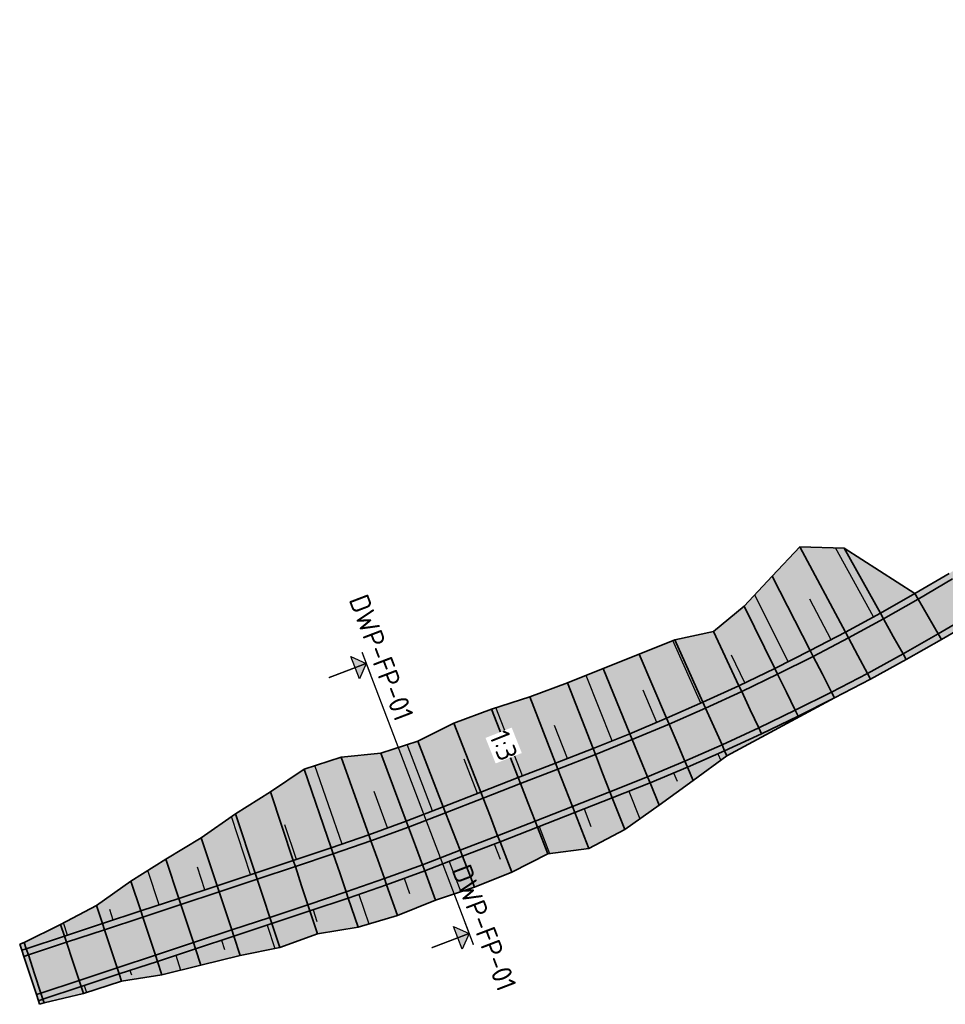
# Model space of a CAD drawing. Header units: metres. Extents: x 201888 to 228431, y 396158 to 403166.
# Tile 17 of 50: x 202154 to 202212, y 397620 to 397681. Entities that reach past the tile are written whole.
import ezdxf
from ezdxf.enums import TextEntityAlignment as Align

# ---------------------------------------------------------------- set-up
doc = ezdxf.new("R2010")
doc.units = ezdxf.units.M
doc.layers.get('0').update_dxf_attribs({"lineweight": 25})
doc.layers.add('C3D-CORRIDOR', color=7, linetype='Continuous')
doc.layers.add('C3D-SAMPLELINE', color=7, linetype='Continuous')
for name, color, linetype, lineweight in [('N-WA-GR-GRAS-V', 61, 'Continuous', 18), ('N-WA-GW-AFWERKEN_INZAAIEN-G', 60, 'Continuous', 35), ('N-WA-GW-DIJK_KRUIN_BINNEN-G', 90, 'Continuous', 35), ('N-WA-GW-DIJK_KRUIN_BUITEN-G', 90, 'Continuous', 35), ('N-WA-GW-DIJK_TEEN_BINNEN-G', 90, 'Continuous', 35), ('N-WA-GW-DIJK_TEEN_BUITEN-G', 90, 'Continuous', 35), ('N-WA-VH-VERHARDING_ASFALT-G', 252, 'Continuous', 35), ('N-WA-VH-VERHARDING_ASFALT-V', 252, 'Continuous', 18), ('N-WA-VH-VERHARDING_GRASBETONSTEEN-G', 102, 'Continuous', 35), ('N-WA-VH-VERHARDING_GRASBETONSTEEN-V', 75, 'Continuous', 18), ('N-WE-AM-KILOMETRERING-T25', 7, 'Continuous', 25), ('X-XX-AL-T25', 7, 'Continuous', 25)]:
    doc.layers.add(name, color=color, linetype=linetype, lineweight=lineweight)
doc.styles.add('NLCS-ISO', font='NLCS-ISO.ttf')
doc.styles.get("Standard").update_dxf_attribs({"font": 'NLCS-ISO.ttf'})

# ---------------------------------------------------------------- blocks, each defined once
blk = doc.blocks.new('pijldrsn')
at = {"linetype": 'Continuous'}
blk.add_hatch(color=256, dxfattribs=at).paths.add_polyline_path([(-3, -3), (0, 0), (3, -3)])
for p, q in [((-3, -3), (0, 0)), ((0, 0), (3, -3)), ((0, 0), (0, -3)), ((0, 0), (0, 0)), ((0, 0), (0, 0)), ((0, 0), (0, 0)), ((3, -3), (-3, -3))]:
    blk.add_line(p, q, dxfattribs=at)
at = {"linetype": 'Continuous', "const_width": 0.35}
for points in [[(-3, 0), (3, 0)], [(0, 0), (0, -10)]]:
    blk.add_lwpolyline(points, dxfattribs=at)
at = {"flags": 11}
for tag, p in [('TEXTAT', (0, -65)), ('TEXTHG', (0.02, -71.78))]:
    blk.add_attdef(tag, text='', height=5, dxfattribs=at).set_placement(p, align=Align.TOP_CENTER)

msp = doc.modelspace()

# ---------------------------------------------------------------- hatches: boundary and pattern name
at = {"layer": 'N-WA-GR-GRAS-V'}
msp.add_hatch(color=256, dxfattribs=at).paths.add_polyline_path([(202154.106, 397623.4), (202154.389, 397623.501), (202156.651, 397624.624), (202158.894, 397625.804), (202161.03, 397627.306), (202163.209, 397628.68), (202165.405, 397630.003), (202167.541, 397631.508), (202169.722, 397632.873), (202171.82, 397634.286), (202174.11, 397635.017), (202176.581, 397635.268), (202178.879, 397636.015), (202181.126, 397637.134), (202183.466, 397638.014), (202185.854, 397638.771), (202188.196, 397639.636), (202190.42, 397640.536), (202192.651, 397641.418), (202194.874, 397642.324), (202197.286, 397642.834), (202199.198, 397644.408), (202200.933, 397646.284), (202202.664, 397648.103), (202205.422, 397648.021), (202209.821, 397645.193), (202209.821, 397645.193), (202207.67, 397643.974), (202205.499, 397642.792), (202203.308, 397641.646), (202201.098, 397640.538), (202198.87, 397639.467), (202196.624, 397638.434), (202194.361, 397637.439), (202192.082, 397636.482), (202189.786, 397635.563), (202187.458, 397634.656), (202185.129, 397633.748), (202182.799, 397632.84), (202180.47, 397631.932), (202178.156, 397631.049), (202175.83, 397630.2), (202173.492, 397629.383), (202171.136, 397628.596), (202168.762, 397627.812), (202166.388, 397627.027), (202164.015, 397626.243), (202161.641, 397625.458), (202159.267, 397624.674), (202156.894, 397623.889), (202154.52, 397623.104), (202154.235, 397623.01), (202154.106, 397623.4)], flags=0)
msp.add_hatch(color=256, dxfattribs=at).paths.add_polyline_path([(202155.271, 397619.877), (202155.556, 397619.971), (202157.929, 397620.756), (202160.303, 397621.54), (202162.677, 397622.325), (202165.05, 397623.109), (202167.424, 397623.894), (202169.798, 397624.679), (202172.172, 397625.463), (202174.558, 397626.26), (202176.94, 397627.092), (202179.311, 397627.958), (202181.668, 397628.857), (202183.998, 397629.765), (202186.327, 397630.673), (202188.656, 397631.581), (202190.986, 397632.489), (202193.333, 397633.428), (202195.664, 397634.407), (202197.978, 397635.424), (202200.274, 397636.481), (202202.553, 397637.576), (202204.812, 397638.709), (202198.123, 397635.103), (202196.024, 397633.57), (202193.9, 397632.047), (202191.758, 397630.514), (202189.531, 397629.338), (202186.972, 397629.019), (202184.733, 397627.879), (202182.417, 397626.936), (202179.99, 397626.138), (202177.627, 397625.169), (202175.174, 397624.454), (202172.644, 397624.035), (202170.291, 397623.188), (202167.824, 397622.685), (202165.39, 397622.082), (202162.954, 397621.487), (202160.451, 397621.091), (202158.072, 397620.324), (202155.633, 397619.737), (202155.345, 397619.653)])
at = {"layer": 'N-WA-VH-VERHARDING_ASFALT-V'}
for points in [[(202210.021, 397644.846), (202212.157, 397646.104), (202214.271, 397647.398), (202216.363, 397648.728), (202218.44, 397650.094), (202220.523, 397651.476), (202222.606, 397652.859), (202224.689, 397654.241), (202226.773, 397655.623), (202228.856, 397657.005), (202230.939, 397658.388), (202233.022, 397659.77), (202235.105, 397661.152), (202237.188, 397662.534), (202239.271, 397663.916), (202241.354, 397665.299), (202243.438, 397666.681), (202245.521, 397668.063), (202247.604, 397669.445), (202249.687, 397670.827), (202251.77, 397672.21), (202253.853, 397673.592), (202255.936, 397674.974), (202258.02, 397676.356), (202260.103, 397677.739), (202262.186, 397679.121), (202264.269, 397680.503), (202266.352, 397681.885), (202268.435, 397683.267), (202270.518, 397684.65), (202272.602, 397686.032), (202274.685, 397687.414), (202276.768, 397688.796), (202278.851, 397690.179), (202280.934, 397691.561), (202283.017, 397692.943), (202285.1, 397694.325), (202287.184, 397695.707), (202289.267, 397697.09), (202291.35, 397698.472), (202293.433, 397699.854), (202295.516, 397701.236), (202297.599, 397702.618), (202299.682, 397704.001), (202301.766, 397705.383), (202303.838, 397706.767), (202305.901, 397708.165), (202307.956, 397709.575), (202310.001, 397710.999), (202312.038, 397712.435), (202314.065, 397713.884), (202316.083, 397715.346), (202318.092, 397716.821), (202320.091, 397718.309), (202322.081, 397719.809), (202324.062, 397721.322), (202326.033, 397722.847), (202327.994, 397724.385), (202329.945, 397725.935), (202331.886, 397727.497), (202333.818, 397729.072), (202335.74, 397730.659), (202337.672, 397732.257), (202339.62, 397733.841), (202341.581, 397735.409), (202343.554, 397736.96), (202345.541, 397738.495), (202347.54, 397740.013), (202349.549, 397741.513), (202349.927, 397741.795), (202350.673, 397740.792), (202350.295, 397740.511), (202348.292, 397739.014), (202346.301, 397737.503), (202344.323, 397735.974), (202342.357, 397734.429), (202340.405, 397732.868), (202338.465, 397731.291), (202336.539, 397729.697), (202334.611, 397728.106), (202332.673, 397726.526), (202330.726, 397724.959), (202328.768, 397723.403), (202326.801, 397721.861), (202324.824, 397720.331), (202322.837, 397718.813), (202320.841, 397717.308), (202318.835, 397715.816), (202316.82, 397714.337), (202314.795, 397712.87), (202312.761, 397711.416), (202310.718, 397709.975), (202308.666, 397708.547), (202306.605, 397707.132), (202304.535, 397705.73), (202302.457, 397704.341), (202300.374, 397702.959), (202298.29, 397701.577), (202296.207, 397700.195), (202294.124, 397698.812), (202292.041, 397697.43), (202289.958, 397696.048), (202287.875, 397694.666), (202285.792, 397693.284), (202283.708, 397691.901), (202281.625, 397690.519), (202279.542, 397689.137), (202277.459, 397687.755), (202275.376, 397686.372), (202273.293, 397684.99), (202271.21, 397683.608), (202269.126, 397682.226), (202267.043, 397680.844), (202264.96, 397679.461), (202262.877, 397678.079), (202260.794, 397676.697), (202258.711, 397675.315), (202256.628, 397673.933), (202254.544, 397672.55), (202252.461, 397671.168), (202250.378, 397669.786), (202248.295, 397668.404), (202246.212, 397667.021), (202244.129, 397665.639), (202242.046, 397664.257), (202239.962, 397662.875), (202237.879, 397661.493), (202235.796, 397660.11), (202233.713, 397658.728), (202231.63, 397657.346), (202229.547, 397655.964), (202227.464, 397654.582), (202225.38, 397653.199), (202223.297, 397651.817), (202221.214, 397650.435), (202219.131, 397649.053), (202217.043, 397647.678), (202214.933, 397646.338), (202212.8, 397645.033), (202210.646, 397643.764), (202210.021, 397644.846)], [(202210.646, 397643.764), (202212.8, 397645.033), (202214.933, 397646.338), (202217.043, 397647.678), (202219.131, 397649.053), (202221.214, 397650.435), (202223.297, 397651.817), (202225.38, 397653.199), (202227.464, 397654.582), (202229.547, 397655.964), (202231.63, 397657.346), (202233.713, 397658.728), (202235.796, 397660.11), (202237.879, 397661.493), (202239.962, 397662.875), (202242.046, 397664.257), (202244.129, 397665.639), (202246.212, 397667.021), (202248.295, 397668.404), (202250.378, 397669.786), (202252.461, 397671.168), (202254.544, 397672.55), (202256.628, 397673.933), (202258.711, 397675.315), (202260.794, 397676.697), (202262.877, 397678.079), (202264.96, 397679.461), (202267.043, 397680.844), (202269.126, 397682.226), (202271.21, 397683.608), (202273.293, 397684.99), (202275.376, 397686.372), (202277.459, 397687.755), (202279.542, 397689.137), (202281.625, 397690.519), (202283.708, 397691.901), (202285.792, 397693.284), (202287.875, 397694.666), (202289.958, 397696.048), (202292.041, 397697.43), (202294.124, 397698.812), (202296.207, 397700.195), (202298.29, 397701.577), (202300.374, 397702.959), (202302.457, 397704.341), (202304.535, 397705.73), (202306.605, 397707.132), (202308.666, 397708.547), (202310.718, 397709.975), (202312.761, 397711.416), (202314.795, 397712.87), (202316.82, 397714.337), (202318.835, 397715.816), (202320.841, 397717.308), (202322.837, 397718.813), (202324.824, 397720.331), (202326.801, 397721.861), (202328.768, 397723.403), (202330.726, 397724.959), (202332.673, 397726.526), (202334.611, 397728.106), (202336.539, 397729.697), (202338.465, 397731.291), (202340.405, 397732.868), (202342.357, 397734.429), (202344.323, 397735.974), (202346.301, 397737.503), (202348.292, 397739.014), (202350.295, 397740.511), (202350.673, 397740.792), (202351.419, 397739.789), (202351.041, 397739.508), (202349.044, 397738.016), (202347.061, 397736.51), (202345.091, 397734.988), (202343.134, 397733.45), (202341.189, 397731.895), (202339.258, 397730.324), (202337.338, 397728.736), (202335.404, 397727.139), (202333.46, 397725.555), (202331.506, 397723.982), (202329.542, 397722.422), (202327.569, 397720.875), (202325.586, 397719.34), (202323.593, 397717.818), (202321.59, 397716.308), (202319.578, 397714.811), (202317.556, 397713.327), (202315.525, 397711.855), (202313.485, 397710.397), (202311.436, 397708.951), (202309.377, 397707.519), (202307.31, 397706.099), (202305.233, 397704.693), (202303.148, 397703.3), (202301.065, 397701.918), (202298.982, 397700.535), (202296.898, 397699.153), (202294.815, 397697.771), (202292.732, 397696.389), (202290.649, 397695.006), (202288.566, 397693.624), (202286.483, 397692.242), (202284.4, 397690.86), (202282.316, 397689.478), (202280.233, 397688.095), (202278.15, 397686.713), (202276.067, 397685.331), (202273.984, 397683.949), (202271.901, 397682.566), (202269.818, 397681.184), (202267.734, 397679.802), (202265.651, 397678.42), (202263.568, 397677.038), (202261.485, 397675.655), (202259.402, 397674.273), (202257.319, 397672.891), (202255.236, 397671.509), (202253.152, 397670.127), (202251.069, 397668.744), (202248.986, 397667.362), (202246.903, 397665.98), (202244.82, 397664.598), (202242.737, 397663.215), (202240.654, 397661.833), (202238.57, 397660.451), (202236.487, 397659.069), (202234.404, 397657.687), (202232.321, 397656.304), (202230.238, 397654.922), (202228.155, 397653.54), (202226.072, 397652.158), (202223.988, 397650.776), (202221.905, 397649.393), (202219.822, 397648.011), (202217.722, 397646.629), (202215.594, 397645.277), (202213.444, 397643.961), (202211.272, 397642.682), (202210.646, 397643.764)], [(202154.361, 397622.631), (202154.645, 397622.725), (202157.019, 397623.509), (202159.393, 397624.294), (202161.767, 397625.078), (202164.14, 397625.863), (202166.514, 397626.647), (202168.888, 397627.432), (202171.261, 397628.217), (202173.621, 397629.005), (202175.965, 397629.823), (202178.296, 397630.675), (202180.615, 397631.559), (202182.945, 397632.467), (202185.274, 397633.375), (202187.603, 397634.283), (202189.932, 397635.191), (202192.233, 397636.112), (202194.519, 397637.071), (202196.788, 397638.069), (202199.04, 397639.105), (202201.274, 397640.179), (202203.49, 397641.29), (202205.687, 397642.439), (202207.864, 397643.624), (202210.021, 397644.846), (202210.646, 397643.764), (202208.471, 397642.532), (202206.275, 397641.336), (202204.06, 397640.178), (202201.825, 397639.057), (202199.572, 397637.974), (202197.301, 397636.929), (202195.013, 397635.923), (202192.707, 397634.955), (202190.386, 397634.026), (202188.057, 397633.118), (202185.728, 397632.21), (202183.398, 397631.303), (202181.069, 397630.395), (202178.733, 397629.503), (202176.385, 397628.646), (202174.025, 397627.822), (202171.654, 397627.03), (202169.28, 397626.245), (202166.906, 397625.461), (202164.533, 397624.676), (202162.159, 397623.892), (202159.785, 397623.107), (202157.411, 397622.322), (202155.038, 397621.538), (202154.753, 397621.444), (202154.361, 397622.631)], [(202154.753, 397621.444), (202155.038, 397621.538), (202157.411, 397622.322), (202159.785, 397623.107), (202162.159, 397623.892), (202164.533, 397624.676), (202166.906, 397625.461), (202169.28, 397626.245), (202171.654, 397627.03), (202174.025, 397627.822), (202176.385, 397628.646), (202178.733, 397629.503), (202181.069, 397630.395), (202183.398, 397631.303), (202185.728, 397632.21), (202188.057, 397633.118), (202190.386, 397634.026), (202192.707, 397634.955), (202195.013, 397635.923), (202197.301, 397636.929), (202199.572, 397637.974), (202201.825, 397639.057), (202204.06, 397640.178), (202206.275, 397641.336), (202208.471, 397642.532), (202210.646, 397643.764), (202211.272, 397642.682), (202209.078, 397641.439), (202206.864, 397640.233), (202204.63, 397639.065), (202202.376, 397637.935), (202200.104, 397636.843), (202197.814, 397635.789), (202195.506, 397634.774), (202193.182, 397633.798), (202190.841, 397632.862), (202188.511, 397631.954), (202186.182, 397631.046), (202183.852, 397630.138), (202181.523, 397629.23), (202179.171, 397628.332), (202176.806, 397627.469), (202174.428, 397626.639), (202172.046, 397625.843), (202169.672, 397625.058), (202167.299, 397624.274), (202164.925, 397623.489), (202162.551, 397622.705), (202160.177, 397621.92), (202157.804, 397621.136), (202155.43, 397620.351), (202155.145, 397620.257), (202154.753, 397621.444)]]:
    msp.add_hatch(color=256, dxfattribs=at).paths.add_polyline_path(points, flags=0)
at = {"layer": 'N-WA-VH-VERHARDING_GRASBETONSTEEN-V'}
for points in [[(202209.821, 397645.193), (202211.951, 397646.447), (202214.059, 397647.738), (202216.146, 397649.064), (202218.219, 397650.428), (202220.302, 397651.81), (202222.385, 397653.192), (202224.468, 397654.574), (202226.551, 397655.956), (202228.634, 397657.339), (202230.718, 397658.721), (202232.801, 397660.103), (202234.884, 397661.485), (202236.967, 397662.867), (202239.05, 397664.25), (202241.133, 397665.632), (202243.216, 397667.014), (202245.3, 397668.396), (202247.383, 397669.779), (202249.466, 397671.161), (202251.549, 397672.543), (202253.632, 397673.925), (202255.715, 397675.307), (202257.798, 397676.69), (202259.882, 397678.072), (202261.965, 397679.454), (202264.048, 397680.836), (202266.131, 397682.219), (202268.214, 397683.601), (202270.297, 397684.983), (202272.38, 397686.365), (202274.464, 397687.747), (202276.547, 397689.13), (202278.63, 397690.512), (202280.713, 397691.894), (202282.796, 397693.276), (202284.879, 397694.658), (202286.962, 397696.041), (202289.046, 397697.423), (202291.129, 397698.805), (202293.212, 397700.187), (202295.295, 397701.57), (202297.378, 397702.952), (202299.461, 397704.334), (202301.544, 397705.716), (202303.615, 397707.099), (202305.676, 397708.495), (202307.728, 397709.904), (202309.772, 397711.326), (202311.806, 397712.761), (202313.831, 397714.209), (202315.847, 397715.67), (202317.854, 397717.143), (202319.852, 397718.629), (202321.839, 397720.128), (202323.818, 397721.639), (202325.787, 397723.163), (202327.746, 397724.699), (202329.695, 397726.247), (202331.635, 397727.808), (202333.564, 397729.381), (202335.484, 397730.966), (202337.419, 397732.567), (202339.369, 397734.153), (202341.332, 397735.722), (202343.309, 397737.276), (202345.298, 397738.812), (202347.3, 397740.333), (202349.31, 397741.834), (202349.688, 397742.115), (202349.927, 397741.795), (202349.549, 397741.513), (202347.54, 397740.013), (202345.541, 397738.495), (202343.554, 397736.96), (202341.581, 397735.409), (202339.62, 397733.841), (202337.672, 397732.257), (202335.74, 397730.659), (202333.818, 397729.072), (202331.886, 397727.497), (202329.945, 397725.935), (202327.994, 397724.385), (202326.033, 397722.847), (202324.062, 397721.322), (202322.081, 397719.809), (202320.091, 397718.309), (202318.092, 397716.821), (202316.083, 397715.346), (202314.065, 397713.884), (202312.038, 397712.435), (202310.001, 397710.999), (202307.956, 397709.575), (202305.901, 397708.165), (202303.838, 397706.767), (202301.766, 397705.383), (202299.682, 397704.001), (202297.599, 397702.618), (202295.516, 397701.236), (202293.433, 397699.854), (202291.35, 397698.472), (202289.267, 397697.09), (202287.184, 397695.707), (202285.1, 397694.325), (202283.017, 397692.943), (202280.934, 397691.561), (202278.851, 397690.179), (202276.768, 397688.796), (202274.685, 397687.414), (202272.602, 397686.032), (202270.518, 397684.65), (202268.435, 397683.267), (202266.352, 397681.885), (202264.269, 397680.503), (202262.186, 397679.121), (202260.103, 397677.739), (202258.02, 397676.356), (202255.936, 397674.974), (202253.853, 397673.592), (202251.77, 397672.21), (202249.687, 397670.827), (202247.604, 397669.445), (202245.521, 397668.063), (202243.438, 397666.681), (202241.354, 397665.299), (202239.271, 397663.916), (202237.188, 397662.534), (202235.105, 397661.152), (202233.022, 397659.77), (202230.939, 397658.388), (202228.856, 397657.005), (202226.773, 397655.623), (202224.689, 397654.241), (202222.606, 397652.859), (202220.523, 397651.476), (202218.44, 397650.094), (202216.363, 397648.728), (202214.271, 397647.398), (202212.157, 397646.104), (202210.021, 397644.846), (202209.821, 397645.193)], [(202211.272, 397642.682), (202213.444, 397643.961), (202215.594, 397645.277), (202217.722, 397646.629), (202219.822, 397648.011), (202221.905, 397649.393), (202223.988, 397650.776), (202226.072, 397652.158), (202228.155, 397653.54), (202230.238, 397654.922), (202232.321, 397656.304), (202234.404, 397657.687), (202236.487, 397659.069), (202238.57, 397660.451), (202240.654, 397661.833), (202242.737, 397663.215), (202244.82, 397664.598), (202246.903, 397665.98), (202248.986, 397667.362), (202251.069, 397668.744), (202253.152, 397670.127), (202255.236, 397671.509), (202257.319, 397672.891), (202259.402, 397674.273), (202261.485, 397675.655), (202263.568, 397677.038), (202265.651, 397678.42), (202267.734, 397679.802), (202269.818, 397681.184), (202271.901, 397682.566), (202273.984, 397683.949), (202276.067, 397685.331), (202278.15, 397686.713), (202280.233, 397688.095), (202282.316, 397689.478), (202284.4, 397690.86), (202286.483, 397692.242), (202288.566, 397693.624), (202290.649, 397695.006), (202292.732, 397696.389), (202294.815, 397697.771), (202296.898, 397699.153), (202298.982, 397700.535), (202301.065, 397701.918), (202303.148, 397703.3), (202305.233, 397704.693), (202307.31, 397706.099), (202309.377, 397707.519), (202311.436, 397708.951), (202313.485, 397710.397), (202315.525, 397711.855), (202317.556, 397713.327), (202319.578, 397714.811), (202321.59, 397716.308), (202323.593, 397717.818), (202325.586, 397719.34), (202327.569, 397720.875), (202329.542, 397722.422), (202331.506, 397723.982), (202333.46, 397725.555), (202335.404, 397727.139), (202337.338, 397728.736), (202339.258, 397730.324), (202341.189, 397731.895), (202343.134, 397733.45), (202345.091, 397734.988), (202347.061, 397736.51), (202349.044, 397738.016), (202351.041, 397739.508), (202351.419, 397739.789), (202351.658, 397739.468), (202351.28, 397739.187), (202349.285, 397737.696), (202347.304, 397736.193), (202345.337, 397734.673), (202343.382, 397733.136), (202341.44, 397731.584), (202339.511, 397730.015), (202337.593, 397728.429), (202335.658, 397726.83), (202333.712, 397725.244), (202331.756, 397723.67), (202329.79, 397722.108), (202327.815, 397720.559), (202325.829, 397719.023), (202323.834, 397717.499), (202321.83, 397715.988), (202319.816, 397714.489), (202317.792, 397713.003), (202315.759, 397711.531), (202313.717, 397710.071), (202311.665, 397708.624), (202309.605, 397707.19), (202307.535, 397705.769), (202305.456, 397704.361), (202303.369, 397702.966), (202301.286, 397701.584), (202299.203, 397700.202), (202297.12, 397698.82), (202295.036, 397697.438), (202292.953, 397696.055), (202290.87, 397694.673), (202288.787, 397693.291), (202286.704, 397691.909), (202284.621, 397690.526), (202282.538, 397689.144), (202280.454, 397687.762), (202278.371, 397686.38), (202276.288, 397684.998), (202274.205, 397683.615), (202272.122, 397682.233), (202270.039, 397680.851), (202267.956, 397679.469), (202265.872, 397678.087), (202263.789, 397676.704), (202261.706, 397675.322), (202259.623, 397673.94), (202257.54, 397672.558), (202255.457, 397671.175), (202253.374, 397669.793), (202251.29, 397668.411), (202249.207, 397667.029), (202247.124, 397665.647), (202245.041, 397664.264), (202242.958, 397662.882), (202240.875, 397661.5), (202238.792, 397660.118), (202236.708, 397658.736), (202234.625, 397657.353), (202232.542, 397655.971), (202230.459, 397654.589), (202228.376, 397653.207), (202226.293, 397651.824), (202224.21, 397650.442), (202222.126, 397649.06), (202220.043, 397647.678), (202217.939, 397646.293), (202215.806, 397644.938), (202213.65, 397643.618), (202211.472, 397642.335), (202211.272, 397642.682)], [(202154.235, 397623.01), (202154.52, 397623.104), (202156.894, 397623.889), (202159.267, 397624.674), (202161.641, 397625.458), (202164.015, 397626.243), (202166.388, 397627.027), (202168.762, 397627.812), (202171.136, 397628.596), (202173.492, 397629.383), (202175.83, 397630.2), (202178.156, 397631.049), (202180.47, 397631.932), (202182.799, 397632.84), (202185.129, 397633.748), (202187.458, 397634.656), (202189.786, 397635.563), (202192.082, 397636.482), (202194.361, 397637.439), (202196.624, 397638.434), (202198.87, 397639.467), (202201.098, 397640.538), (202203.308, 397641.646), (202205.499, 397642.792), (202207.67, 397643.974), (202209.821, 397645.193), (202210.021, 397644.846), (202207.864, 397643.624), (202205.687, 397642.439), (202203.49, 397641.29), (202201.274, 397640.179), (202199.04, 397639.105), (202196.788, 397638.069), (202194.519, 397637.071), (202192.233, 397636.112), (202189.932, 397635.191), (202187.603, 397634.283), (202185.274, 397633.375), (202182.945, 397632.467), (202180.615, 397631.559), (202178.296, 397630.675), (202175.965, 397629.823), (202173.621, 397629.005), (202171.261, 397628.217), (202168.888, 397627.432), (202166.514, 397626.647), (202164.14, 397625.863), (202161.767, 397625.078), (202159.393, 397624.294), (202157.019, 397623.509), (202154.645, 397622.725), (202154.361, 397622.631), (202154.235, 397623.01)], [(202155.145, 397620.257), (202155.43, 397620.351), (202157.804, 397621.136), (202160.177, 397621.92), (202162.551, 397622.705), (202164.925, 397623.489), (202167.299, 397624.274), (202169.672, 397625.058), (202172.046, 397625.843), (202174.428, 397626.639), (202176.806, 397627.469), (202179.171, 397628.332), (202181.523, 397629.23), (202183.852, 397630.138), (202186.182, 397631.046), (202188.511, 397631.954), (202190.841, 397632.862), (202193.182, 397633.798), (202195.506, 397634.774), (202197.814, 397635.789), (202200.104, 397636.843), (202202.376, 397637.935), (202204.63, 397639.065), (202206.864, 397640.233), (202209.078, 397641.439), (202211.272, 397642.682), (202211.472, 397642.335), (202209.272, 397641.089), (202207.052, 397639.88), (202204.812, 397638.709), (202202.553, 397637.576), (202200.274, 397636.481), (202197.978, 397635.424), (202195.664, 397634.407), (202193.333, 397633.428), (202190.986, 397632.489), (202188.656, 397631.581), (202186.327, 397630.673), (202183.998, 397629.765), (202181.668, 397628.857), (202179.311, 397627.958), (202176.94, 397627.092), (202174.558, 397626.26), (202172.172, 397625.463), (202169.798, 397624.679), (202167.424, 397623.894), (202165.05, 397623.109), (202162.677, 397622.325), (202160.303, 397621.54), (202157.929, 397620.756), (202155.556, 397619.971), (202155.271, 397619.877), (202155.145, 397620.257)]]:
    msp.add_hatch(color=256, dxfattribs=at).paths.add_polyline_path(points, flags=0)

# ---------------------------------------------------------------- linework, layer by layer
at = {"layer": 'C3D-CORRIDOR'}
for p, q in [((202207.24, 397643.74, 16), (202204.871, 397648.037, 14.364)), ((202201.926, 397640.954, 16), (202199.851, 397645.114, 14.45)), ((202204.597, 397642.32, 16), (202203.275, 397644.839, 15.052)), ((202196.506, 397638.382, 15.985), (202194.758, 397642.277, 14.562)), ((202199.229, 397639.64, 16), (202198.413, 397641.364, 15.364)), ((202190.982, 397636.042, 15.815), (202189.354, 397640.105, 14.356)), ((202193.755, 397637.184, 15.921), (202192.907, 397639.184, 15.197)), ((202185.396, 397633.852, 15.574), (202183.739, 397638.101, 14.054)), ((202188.191, 397634.941, 15.694), (202187.391, 397636.993, 14.96)), ((202179.803, 397631.678, 15.334), (202178.216, 397635.8, 13.861)), ((202197.547, 397635.235, 15.979), (202197.733, 397634.818, 15.827)), ((202174.168, 397629.619, 15.091), (202172.481, 397634.497, 13.371)), ((202182.6, 397632.762, 15.454), (202181.767, 397634.9, 14.689)), ((202194.795, 397634.042, 15.912), (202195.014, 397633.523, 15.724)), ((202176.994, 397630.625, 15.213), (202176.169, 397632.884, 14.411)), ((202192.019, 397632.903, 15.807), (202192.703, 397631.19, 15.192)), ((202189.228, 397631.804, 15.687), (202189.652, 397630.715, 15.298)), ((202168.477, 397627.718, 14.851), (202167.284, 397631.327, 13.583)), ((202171.326, 397628.66, 14.971), (202170.61, 397630.824, 14.211)), ((202186.433, 397630.714, 15.567), (202187.088, 397629.033, 14.966)), ((202183.638, 397629.625, 15.447), (202184.006, 397628.679, 15.109)), ((202180.84, 397628.541, 15.327), (202181.564, 397626.655, 14.654)), ((202162.78, 397625.835, 14.611), (202162.076, 397627.966, 13.863)), ((202165.629, 397626.776, 14.731), (202165.166, 397628.178, 14.238)), ((202178.03, 397627.49, 15.209), (202178.372, 397626.553, 14.876)), ((202175.204, 397626.486, 15.09), (202175.838, 397624.648, 14.442)), ((202159.932, 397624.893, 14.491), (202159.712, 397625.559, 14.257)), ((202172.361, 397625.526, 14.971), (202172.602, 397624.797, 14.714)), ((202157.084, 397623.952, 14.371), (202156.83, 397624.718, 14.101)), ((202169.513, 397624.584, 14.851), (202169.995, 397623.127, 14.339)), ((202166.665, 397623.643, 14.731), (202166.855, 397623.068, 14.529)), ((202154.235, 397623.01, 14.251), (202154.171, 397623.205, 14.182)), ((202163.816, 397622.701, 14.611), (202164.123, 397621.773, 14.285)), ((202160.968, 397621.76, 14.491), (202161.06, 397621.481, 14.393)), ((202158.119, 397620.819, 14.371), (202158.262, 397620.385, 14.218)), ((202155.271, 397619.877, 14.251), (202155.308, 397619.765, 14.211))]:
    msp.add_line(p, q, dxfattribs=at)
at = {"layer": 'C3D-SAMPLELINE'}
msp.add_lwpolyline([(202175.678, 397640.854), (202179.844, 397629.922), (202182.079, 397624.058)], dxfattribs=at)
at = {"layer": 'N-WA-GW-AFWERKEN_INZAAIEN-G'}
for p, q in [((202205.499, 397642.792, 16), (202202.664, 397648.103, 13.993)), ((202207.67, 397643.974, 16), (202205.422, 397648.021, 14.457)), ((202203.308, 397641.646, 16), (202200.933, 397646.284, 14.263)), ((202209.821, 397645.193, 16), (202209.821, 397645.193, 16)), ((202201.098, 397640.538, 16), (202199.198, 397644.408, 14.563)), ((202198.87, 397639.467, 16), (202197.286, 397642.834, 14.76)), ((202196.624, 397638.434, 15.988), (202194.874, 397642.324, 14.566)), ((202211.472, 397642.335, 16), (202211.472, 397642.335, 16)), ((202194.361, 397637.439, 15.942), (202192.651, 397641.418, 14.498)), ((202209.272, 397641.089, 16), (202209.272, 397641.089, 16)), ((202192.082, 397636.482, 15.862), (202190.42, 397640.536, 14.402)), ((202189.786, 397635.563, 15.763), (202188.196, 397639.636, 14.305)), ((202207.052, 397639.88, 16), (202207.052, 397639.88, 16)), ((202187.458, 397634.656, 15.663), (202185.854, 397638.771, 14.19)), ((202204.812, 397638.709, 16), (202204.812, 397638.709, 16)), ((202185.129, 397633.748, 15.563), (202183.466, 397638.014, 14.036)), ((202182.799, 397632.84, 15.463), (202181.126, 397637.134, 13.926)), ((202180.47, 397631.932, 15.363), (202178.879, 397636.015, 13.902)), ((202178.156, 397631.049, 15.263), (202176.581, 397635.268, 13.761)), ((202197.978, 397635.424, 15.988), (202198.123, 397635.103, 15.87)), ((202175.83, 397630.2, 15.163), (202174.11, 397635.017, 13.457)), ((202173.492, 397629.383, 15.063), (202171.82, 397634.286, 13.336)), ((202195.664, 397634.407, 15.942), (202196.024, 397633.57, 15.638)), ((202193.333, 397633.428, 15.862), (202193.9, 397632.047, 15.365)), ((202171.136, 397628.596, 14.963), (202169.722, 397632.873, 13.461)), ((202190.986, 397632.489, 15.763), (202191.758, 397630.514, 15.056)), ((202168.762, 397627.812, 14.863), (202167.541, 397631.508, 13.565)), ((202188.656, 397631.581, 15.663), (202189.531, 397629.338, 14.86)), ((202186.327, 397630.673, 15.563), (202186.972, 397629.019, 14.971)), ((202166.388, 397627.027, 14.763), (202165.405, 397630.003, 13.718)), ((202183.998, 397629.765, 15.463), (202184.733, 397627.879, 14.788)), ((202164.015, 397626.243, 14.663), (202163.209, 397628.68, 13.807)), ((202181.668, 397628.857, 15.363), (202182.417, 397626.936, 14.675)), ((202179.311, 397627.958, 15.263), (202179.99, 397626.138, 14.615)), ((202161.641, 397625.458, 14.563), (202161.03, 397627.306, 13.914)), ((202176.94, 397627.092, 15.163), (202177.627, 397625.169, 14.482)), ((202174.558, 397626.26, 15.063), (202175.174, 397624.454, 14.427)), ((202159.267, 397624.674, 14.463), (202158.894, 397625.804, 14.066)), ((202172.172, 397625.463, 14.963), (202172.644, 397624.035, 14.461)), ((202169.798, 397624.679, 14.863), (202170.291, 397623.188, 14.339)), ((202156.894, 397623.889, 14.363), (202156.651, 397624.624, 14.105)), ((202154.52, 397623.104, 14.263), (202154.389, 397623.501, 14.123)), ((202167.424, 397623.894, 14.763), (202167.824, 397622.685, 14.338)), ((202154.235, 397623.01, 14.251), (202154.106, 397623.4, 14.114)), ((202165.05, 397623.109, 14.663), (202165.39, 397622.082, 14.302)), ((202162.677, 397622.325, 14.563), (202162.954, 397621.487, 14.268)), ((202160.303, 397621.54, 14.463), (202160.451, 397621.091, 14.305)), ((202157.929, 397620.756, 14.363), (202158.072, 397620.324, 14.211)), ((202155.271, 397619.877, 14.251), (202155.345, 397619.653, 14.172)), ((202155.556, 397619.971, 14.263), (202155.633, 397619.737, 14.18))]:
    msp.add_line(p, q, dxfattribs=at)
at = {"layer": 'N-WA-GW-DIJK_KRUIN_BINNEN-G'}
for p, q in [((202211.272, 397642.682, 16), (202213.444, 397643.961, 16)), ((202211.472, 397642.335, 16), (202213.65, 397643.618, 16)), ((202209.078, 397641.439, 16), (202211.272, 397642.682, 16)), ((202209.272, 397641.089, 16), (202211.472, 397642.335, 16)), ((202206.864, 397640.233, 16), (202209.078, 397641.439, 16)), ((202207.052, 397639.88, 16), (202209.272, 397641.089, 16)), ((202204.63, 397639.065, 16), (202206.864, 397640.233, 16)), ((202204.812, 397638.709, 16), (202207.052, 397639.88, 16)), ((202202.376, 397637.935, 16), (202204.63, 397639.065, 16)), ((202202.553, 397637.576, 16), (202204.812, 397638.709, 16)), ((202200.104, 397636.843, 16), (202202.376, 397637.935, 16)), ((202200.274, 397636.481, 16), (202202.553, 397637.576, 16)), ((202197.814, 397635.789, 15.988), (202200.104, 397636.843, 16)), ((202197.978, 397635.424, 15.988), (202200.274, 397636.481, 16)), ((202195.506, 397634.774, 15.942), (202197.814, 397635.789, 15.988)), ((202195.664, 397634.407, 15.942), (202197.978, 397635.424, 15.988)), ((202193.182, 397633.798, 15.862), (202195.506, 397634.774, 15.942)), ((202193.333, 397633.428, 15.862), (202195.664, 397634.407, 15.942)), ((202190.841, 397632.862, 15.763), (202193.182, 397633.798, 15.862)), ((202190.986, 397632.489, 15.763), (202193.333, 397633.428, 15.862)), ((202188.511, 397631.954, 15.663), (202190.841, 397632.862, 15.763)), ((202188.656, 397631.581, 15.663), (202190.986, 397632.489, 15.763)), ((202186.182, 397631.046, 15.563), (202188.511, 397631.954, 15.663)), ((202186.327, 397630.673, 15.563), (202188.656, 397631.581, 15.663)), ((202183.852, 397630.138, 15.463), (202186.182, 397631.046, 15.563)), ((202183.998, 397629.765, 15.463), (202186.327, 397630.673, 15.563)), ((202181.523, 397629.23, 15.363), (202183.852, 397630.138, 15.463)), ((202181.668, 397628.857, 15.363), (202183.998, 397629.765, 15.463)), ((202179.171, 397628.332, 15.263), (202181.523, 397629.23, 15.363)), ((202176.806, 397627.469, 15.163), (202179.171, 397628.332, 15.263)), ((202179.311, 397627.958, 15.263), (202181.668, 397628.857, 15.363)), ((202176.94, 397627.092, 15.163), (202179.311, 397627.958, 15.263)), ((202174.428, 397626.639, 15.063), (202176.806, 397627.469, 15.163)), ((202174.558, 397626.26, 15.063), (202176.94, 397627.092, 15.163)), ((202172.046, 397625.843, 14.963), (202174.428, 397626.639, 15.063)), ((202172.172, 397625.463, 14.963), (202174.558, 397626.26, 15.063)), ((202169.672, 397625.058, 14.863), (202172.046, 397625.843, 14.963)), ((202169.798, 397624.679, 14.863), (202172.172, 397625.463, 14.963)), ((202167.299, 397624.274, 14.763), (202169.672, 397625.058, 14.863)), ((202167.424, 397623.894, 14.763), (202169.798, 397624.679, 14.863)), ((202164.925, 397623.489, 14.663), (202167.299, 397624.274, 14.763)), ((202162.551, 397622.705, 14.563), (202164.925, 397623.489, 14.663)), ((202165.05, 397623.109, 14.663), (202167.424, 397623.894, 14.763)), ((202162.677, 397622.325, 14.563), (202165.05, 397623.109, 14.663)), ((202160.177, 397621.92, 14.463), (202162.551, 397622.705, 14.563)), ((202160.303, 397621.54, 14.463), (202162.677, 397622.325, 14.563)), ((202157.804, 397621.136, 14.363), (202160.177, 397621.92, 14.463)), ((202155.43, 397620.351, 14.263), (202157.804, 397621.136, 14.363)), ((202157.929, 397620.756, 14.363), (202160.303, 397621.54, 14.463)), ((202155.145, 397620.257, 14.251), (202155.43, 397620.351, 14.263)), ((202155.556, 397619.971, 14.263), (202157.929, 397620.756, 14.363)), ((202155.271, 397619.877, 14.251), (202155.556, 397619.971, 14.263))]:
    msp.add_line(p, q, dxfattribs=at)
at = {"layer": 'N-WA-GW-DIJK_KRUIN_BUITEN-G'}
for p, q in [((202209.821, 397645.193, 16), (202211.951, 397646.447, 16)), ((202210.021, 397644.846, 16), (202212.157, 397646.104, 16)), ((202207.67, 397643.974, 16), (202209.821, 397645.193, 16)), ((202207.864, 397643.624, 16), (202210.021, 397644.846, 16)), ((202205.499, 397642.792, 16), (202207.67, 397643.974, 16)), ((202205.687, 397642.439, 16), (202207.864, 397643.624, 16)), ((202203.308, 397641.646, 16), (202205.499, 397642.792, 16)), ((202203.49, 397641.29, 16), (202205.687, 397642.439, 16)), ((202201.098, 397640.538, 16), (202203.308, 397641.646, 16)), ((202201.274, 397640.179, 16), (202203.49, 397641.29, 16)), ((202198.87, 397639.467, 16), (202201.098, 397640.538, 16)), ((202199.04, 397639.105, 16), (202201.274, 397640.179, 16)), ((202196.624, 397638.434, 15.988), (202198.87, 397639.467, 16)), ((202196.788, 397638.069, 15.988), (202199.04, 397639.105, 16)), ((202194.361, 397637.439, 15.942), (202196.624, 397638.434, 15.988)), ((202194.519, 397637.071, 15.942), (202196.788, 397638.069, 15.988)), ((202192.082, 397636.482, 15.862), (202194.361, 397637.439, 15.942)), ((202192.233, 397636.112, 15.862), (202194.519, 397637.071, 15.942)), ((202189.786, 397635.563, 15.763), (202192.082, 397636.482, 15.862)), ((202189.932, 397635.191, 15.763), (202192.233, 397636.112, 15.862)), ((202187.458, 397634.656, 15.663), (202189.786, 397635.563, 15.763)), ((202187.603, 397634.283, 15.663), (202189.932, 397635.191, 15.763)), ((202185.129, 397633.748, 15.563), (202187.458, 397634.656, 15.663)), ((202185.274, 397633.375, 15.563), (202187.603, 397634.283, 15.663)), ((202182.799, 397632.84, 15.463), (202185.129, 397633.748, 15.563)), ((202182.945, 397632.467, 15.463), (202185.274, 397633.375, 15.563)), ((202180.47, 397631.932, 15.363), (202182.799, 397632.84, 15.463)), ((202180.615, 397631.559, 15.363), (202182.945, 397632.467, 15.463)), ((202178.156, 397631.049, 15.263), (202180.47, 397631.932, 15.363)), ((202178.296, 397630.675, 15.263), (202180.615, 397631.559, 15.363)), ((202175.83, 397630.2, 15.163), (202178.156, 397631.049, 15.263)), ((202173.492, 397629.383, 15.063), (202175.83, 397630.2, 15.163)), ((202175.965, 397629.823, 15.163), (202178.296, 397630.675, 15.263)), ((202173.621, 397629.005, 15.063), (202175.965, 397629.823, 15.163)), ((202171.136, 397628.596, 14.963), (202173.492, 397629.383, 15.063)), ((202171.261, 397628.217, 14.963), (202173.621, 397629.005, 15.063)), ((202168.762, 397627.812, 14.863), (202171.136, 397628.596, 14.963)), ((202166.388, 397627.027, 14.763), (202168.762, 397627.812, 14.863)), ((202168.888, 397627.432, 14.863), (202171.261, 397628.217, 14.963)), ((202166.514, 397626.647, 14.763), (202168.888, 397627.432, 14.863)), ((202164.015, 397626.243, 14.663), (202166.388, 397627.027, 14.763)), ((202164.14, 397625.863, 14.663), (202166.514, 397626.647, 14.763)), ((202161.641, 397625.458, 14.563), (202164.015, 397626.243, 14.663)), ((202161.767, 397625.078, 14.563), (202164.14, 397625.863, 14.663)), ((202159.267, 397624.674, 14.463), (202161.641, 397625.458, 14.563)), ((202156.894, 397623.889, 14.363), (202159.267, 397624.674, 14.463)), ((202159.393, 397624.294, 14.463), (202161.767, 397625.078, 14.563)), ((202157.019, 397623.509, 14.363), (202159.393, 397624.294, 14.463)), ((202154.52, 397623.104, 14.263), (202156.894, 397623.889, 14.363)), ((202154.645, 397622.725, 14.263), (202157.019, 397623.509, 14.363)), ((202154.235, 397623.01, 14.251), (202154.52, 397623.104, 14.263)), ((202154.361, 397622.631, 14.251), (202154.645, 397622.725, 14.263))]:
    msp.add_line(p, q, dxfattribs=at)
at = {"layer": 'N-WA-GW-DIJK_TEEN_BINNEN-G'}
for p, q in [((202209.272, 397641.089, 16), (202211.472, 397642.335, 16)), ((202207.052, 397639.88, 16), (202209.272, 397641.089, 16)), ((202204.812, 397638.709, 16), (202207.052, 397639.88, 16)), ((202196.024, 397633.57, 15.638), (202198.123, 397635.103, 15.87)), ((202193.9, 397632.047, 15.365), (202196.024, 397633.57, 15.638)), ((202191.758, 397630.514, 15.056), (202193.9, 397632.047, 15.365)), ((202189.531, 397629.338, 14.86), (202191.758, 397630.514, 15.056)), ((202184.733, 397627.879, 14.788), (202186.972, 397629.019, 14.971)), ((202186.972, 397629.019, 14.971), (202189.531, 397629.338, 14.86)), ((202182.417, 397626.936, 14.675), (202184.733, 397627.879, 14.788)), ((202179.99, 397626.138, 14.615), (202182.417, 397626.936, 14.675)), ((202177.627, 397625.169, 14.482), (202179.99, 397626.138, 14.615)), ((202175.174, 397624.454, 14.427), (202177.627, 397625.169, 14.482)), ((202170.291, 397623.188, 14.339), (202172.644, 397624.035, 14.461)), ((202172.644, 397624.035, 14.461), (202175.174, 397624.454, 14.427)), ((202167.824, 397622.685, 14.338), (202170.291, 397623.188, 14.339)), ((202165.39, 397622.082, 14.302), (202167.824, 397622.685, 14.338)), ((202162.954, 397621.487, 14.268), (202165.39, 397622.082, 14.302)), ((202158.072, 397620.324, 14.211), (202160.451, 397621.091, 14.305)), ((202160.451, 397621.091, 14.305), (202162.954, 397621.487, 14.268)), ((202155.345, 397619.653, 14.172), (202155.633, 397619.737, 14.18)), ((202155.633, 397619.737, 14.18), (202158.072, 397620.324, 14.211))]:
    msp.add_line(p, q, dxfattribs=at)
msp.add_polyline3d([(202198.123, 397635.103, 15.87), (202204.812, 397638.709, 16)], dxfattribs=at)
at = {"layer": 'N-WA-GW-DIJK_TEEN_BUITEN-G'}
for p, q in [((202200.933, 397646.284, 14.263), (202202.664, 397648.103, 13.993)), ((202202.664, 397648.103, 13.993), (202205.422, 397648.021, 14.457)), ((202205.422, 397648.021, 14.457), (202209.821, 397645.193, 16)), ((202199.198, 397644.408, 14.563), (202200.933, 397646.284, 14.263)), ((202197.286, 397642.834, 14.76), (202199.198, 397644.408, 14.563)), ((202194.874, 397642.324, 14.566), (202197.286, 397642.834, 14.76)), ((202192.651, 397641.418, 14.498), (202194.874, 397642.324, 14.566)), ((202190.42, 397640.536, 14.402), (202192.651, 397641.418, 14.498)), ((202188.196, 397639.636, 14.305), (202190.42, 397640.536, 14.402)), ((202185.854, 397638.771, 14.19), (202188.196, 397639.636, 14.305)), ((202183.466, 397638.014, 14.036), (202185.854, 397638.771, 14.19)), ((202181.126, 397637.134, 13.926), (202183.466, 397638.014, 14.036)), ((202178.879, 397636.015, 13.902), (202181.126, 397637.134, 13.926)), ((202176.581, 397635.268, 13.761), (202178.879, 397636.015, 13.902)), ((202174.11, 397635.017, 13.457), (202176.581, 397635.268, 13.761)), ((202171.82, 397634.286, 13.336), (202174.11, 397635.017, 13.457)), ((202169.722, 397632.873, 13.461), (202171.82, 397634.286, 13.336)), ((202167.541, 397631.508, 13.565), (202169.722, 397632.873, 13.461)), ((202165.405, 397630.003, 13.718), (202167.541, 397631.508, 13.565)), ((202163.209, 397628.68, 13.807), (202165.405, 397630.003, 13.718)), ((202161.03, 397627.306, 13.914), (202163.209, 397628.68, 13.807)), ((202158.894, 397625.804, 14.066), (202161.03, 397627.306, 13.914)), ((202156.651, 397624.624, 14.105), (202158.894, 397625.804, 14.066)), ((202154.389, 397623.501, 14.123), (202156.651, 397624.624, 14.105)), ((202154.106, 397623.4, 14.114), (202154.389, 397623.501, 14.123))]:
    msp.add_line(p, q, dxfattribs=at)
at = {"layer": 'N-WA-VH-VERHARDING_ASFALT-G'}
for p, q in [((202210.646, 397643.764, 16), (202210.021, 397644.846, 16)), ((202210.646, 397643.764, 16), (202210.021, 397644.846, 16)), ((202208.471, 397642.532, 16), (202207.864, 397643.624, 16)), ((202210.646, 397643.764, 16), (202211.272, 397642.682, 16)), ((202210.646, 397643.764, 16), (202211.272, 397642.682, 16)), ((202206.275, 397641.336, 16), (202205.687, 397642.439, 16)), ((202208.471, 397642.532, 16), (202209.078, 397641.439, 16)), ((202204.06, 397640.178, 16), (202203.49, 397641.29, 16)), ((202206.275, 397641.336, 16), (202206.864, 397640.233, 16)), ((202201.825, 397639.057, 16), (202201.274, 397640.179, 16)), ((202204.06, 397640.178, 16), (202204.63, 397639.065, 16)), ((202199.572, 397637.974, 16), (202199.04, 397639.105, 16)), ((202201.825, 397639.057, 16), (202202.376, 397637.935, 16)), ((202197.301, 397636.929, 15.988), (202196.788, 397638.069, 15.988)), ((202199.572, 397637.974, 16), (202200.104, 397636.843, 16)), ((202195.013, 397635.923, 15.942), (202194.519, 397637.071, 15.942)), ((202197.301, 397636.929, 15.988), (202197.814, 397635.789, 15.988)), ((202192.707, 397634.955, 15.862), (202192.233, 397636.112, 15.862)), ((202195.013, 397635.923, 15.942), (202195.506, 397634.774, 15.942)), ((202190.386, 397634.026, 15.763), (202189.932, 397635.191, 15.763)), ((202192.707, 397634.955, 15.862), (202193.182, 397633.798, 15.862)), ((202188.057, 397633.118, 15.663), (202187.603, 397634.283, 15.663)), ((202190.386, 397634.026, 15.763), (202190.841, 397632.862, 15.763)), ((202185.728, 397632.21, 15.563), (202185.274, 397633.375, 15.563)), ((202188.057, 397633.118, 15.663), (202188.511, 397631.954, 15.663)), ((202183.398, 397631.303, 15.463), (202182.945, 397632.467, 15.463)), ((202185.728, 397632.21, 15.563), (202186.182, 397631.046, 15.563)), ((202181.069, 397630.395, 15.363), (202180.615, 397631.559, 15.363)), ((202183.398, 397631.303, 15.463), (202183.852, 397630.138, 15.463)), ((202178.733, 397629.503, 15.263), (202178.296, 397630.675, 15.263)), ((202181.069, 397630.395, 15.363), (202181.523, 397629.23, 15.363)), ((202176.385, 397628.646, 15.163), (202175.965, 397629.823, 15.163)), ((202174.025, 397627.822, 15.063), (202173.621, 397629.005, 15.063)), ((202178.733, 397629.503, 15.263), (202179.171, 397628.332, 15.263)), ((202176.385, 397628.646, 15.163), (202176.806, 397627.469, 15.163)), ((202171.654, 397627.03, 14.963), (202171.261, 397628.217, 14.963)), ((202174.025, 397627.822, 15.063), (202174.428, 397626.639, 15.063)), ((202169.28, 397626.245, 14.863), (202168.888, 397627.432, 14.863)), ((202166.906, 397625.461, 14.763), (202166.514, 397626.647, 14.763)), ((202171.654, 397627.03, 14.963), (202172.046, 397625.843, 14.963)), ((202164.533, 397624.676, 14.663), (202164.14, 397625.863, 14.663)), ((202169.28, 397626.245, 14.863), (202169.672, 397625.058, 14.863)), ((202166.906, 397625.461, 14.763), (202167.299, 397624.274, 14.763)), ((202162.159, 397623.892, 14.563), (202161.767, 397625.078, 14.563)), ((202164.533, 397624.676, 14.663), (202164.925, 397623.489, 14.663)), ((202159.785, 397623.107, 14.463), (202159.393, 397624.294, 14.463)), ((202157.411, 397622.322, 14.363), (202157.019, 397623.509, 14.363)), ((202162.159, 397623.892, 14.563), (202162.551, 397622.705, 14.563)), ((202159.785, 397623.107, 14.463), (202160.177, 397621.92, 14.463)), ((202154.753, 397621.444, 14.251), (202154.361, 397622.631, 14.251)), ((202155.038, 397621.538, 14.263), (202154.645, 397622.725, 14.263)), ((202157.411, 397622.322, 14.363), (202157.804, 397621.136, 14.363)), ((202154.753, 397621.444, 14.251), (202155.145, 397620.257, 14.251)), ((202155.038, 397621.538, 14.263), (202155.43, 397620.351, 14.263))]:
    msp.add_line(p, q, dxfattribs=at)
at = {"layer": 'N-WA-VH-VERHARDING_GRASBETONSTEEN-G'}
for p, q in [((202210.021, 397644.846, 16), (202209.821, 397645.193, 16)), ((202210.021, 397644.846, 16), (202209.821, 397645.193, 16)), ((202207.864, 397643.624, 16), (202207.67, 397643.974, 16)), ((202205.687, 397642.439, 16), (202205.499, 397642.792, 16)), ((202211.272, 397642.682, 16), (202211.472, 397642.335, 16)), ((202211.272, 397642.682, 16), (202211.472, 397642.335, 16)), ((202203.49, 397641.29, 16), (202203.308, 397641.646, 16)), ((202209.078, 397641.439, 16), (202209.272, 397641.089, 16)), ((202201.274, 397640.179, 16), (202201.098, 397640.538, 16)), ((202206.864, 397640.233, 16), (202207.052, 397639.88, 16)), ((202199.04, 397639.105, 16), (202198.87, 397639.467, 16)), ((202204.63, 397639.065, 16), (202204.812, 397638.709, 16)), ((202196.788, 397638.069, 15.988), (202196.624, 397638.434, 15.988)), ((202202.376, 397637.935, 16), (202202.553, 397637.576, 16)), ((202194.519, 397637.071, 15.942), (202194.361, 397637.439, 15.942)), ((202192.233, 397636.112, 15.862), (202192.082, 397636.482, 15.862)), ((202200.104, 397636.843, 16), (202200.274, 397636.481, 16)), ((202197.814, 397635.789, 15.988), (202197.978, 397635.424, 15.988)), ((202189.932, 397635.191, 15.763), (202189.786, 397635.563, 15.763)), ((202187.603, 397634.283, 15.663), (202187.458, 397634.656, 15.663)), ((202195.506, 397634.774, 15.942), (202195.664, 397634.407, 15.942)), ((202185.274, 397633.375, 15.563), (202185.129, 397633.748, 15.563)), ((202193.182, 397633.798, 15.862), (202193.333, 397633.428, 15.862)), ((202182.945, 397632.467, 15.463), (202182.799, 397632.84, 15.463)), ((202190.841, 397632.862, 15.763), (202190.986, 397632.489, 15.763)), ((202180.615, 397631.559, 15.363), (202180.47, 397631.932, 15.363)), ((202188.511, 397631.954, 15.663), (202188.656, 397631.581, 15.663)), ((202178.296, 397630.675, 15.263), (202178.156, 397631.049, 15.263)), ((202186.182, 397631.046, 15.563), (202186.327, 397630.673, 15.563)), ((202175.965, 397629.823, 15.163), (202175.83, 397630.2, 15.163)), ((202183.852, 397630.138, 15.463), (202183.998, 397629.765, 15.463)), ((202173.621, 397629.005, 15.063), (202173.492, 397629.383, 15.063)), ((202181.523, 397629.23, 15.363), (202181.668, 397628.857, 15.363)), ((202171.261, 397628.217, 14.963), (202171.136, 397628.596, 14.963)), ((202179.171, 397628.332, 15.263), (202179.311, 397627.958, 15.263)), ((202168.888, 397627.432, 14.863), (202168.762, 397627.812, 14.863)), ((202176.806, 397627.469, 15.163), (202176.94, 397627.092, 15.163)), ((202166.514, 397626.647, 14.763), (202166.388, 397627.027, 14.763)), ((202174.428, 397626.639, 15.063), (202174.558, 397626.26, 15.063)), ((202164.14, 397625.863, 14.663), (202164.015, 397626.243, 14.663)), ((202161.767, 397625.078, 14.563), (202161.641, 397625.458, 14.563)), ((202172.046, 397625.843, 14.963), (202172.172, 397625.463, 14.963)), ((202159.393, 397624.294, 14.463), (202159.267, 397624.674, 14.463)), ((202169.672, 397625.058, 14.863), (202169.798, 397624.679, 14.863)), ((202167.299, 397624.274, 14.763), (202167.424, 397623.894, 14.763)), ((202157.019, 397623.509, 14.363), (202156.894, 397623.889, 14.363)), ((202164.925, 397623.489, 14.663), (202165.05, 397623.109, 14.663)), ((202154.361, 397622.631, 14.251), (202154.235, 397623.01, 14.251)), ((202154.645, 397622.725, 14.263), (202154.52, 397623.104, 14.263)), ((202162.551, 397622.705, 14.563), (202162.677, 397622.325, 14.563)), ((202160.177, 397621.92, 14.463), (202160.303, 397621.54, 14.463)), ((202157.804, 397621.136, 14.363), (202157.929, 397620.756, 14.363)), ((202155.43, 397620.351, 14.263), (202155.556, 397619.971, 14.263)), ((202155.145, 397620.257, 14.251), (202155.271, 397619.877, 14.251))]:
    msp.add_line(p, q, dxfattribs=at)

# ---------------------------------------------------------------- block references
at = {"layer": 'X-XX-AL-T25', "xscale": 0.25, "yscale": 0.25, "zscale": 0.25}
for p, rotation in [((202175.678, 397640.854), 290.8613042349), ((202182.079, 397624.058), 290.8613042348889)]:
    msp.add_blockref('pijldrsn', p, dxfattribs=dict(at, rotation=rotation))

# ---------------------------------------------------------------- texts
at = {"layer": 'X-XX-AL-T25', "char_height": 1.25, "attachment_point": 8, "rotation": 290.8613, "style": 'NLCS-ISO'}
for insert in [(202176.028, 397640.987), (202182.429, 397624.191)]:
    msp.add_mtext('DWP-FP-01', dxfattribs=dict(at, insert=insert))

# ---------------------------------------------------------------- next in the draw order: texts
at = {"layer": 'N-WE-AM-KILOMETRERING-T25', "insert": (202184.226, 397635.748, 7.681), "char_height": 1.25, "width": 1.20672, "attachment_point": 5, "rotation": 291.65906, "style": 'NLCS-ISO', "bg_fill": 3, "box_fill_scale": 1.2, "bg_fill_color": 256, "bg_fill_true_color": 13158600, "bg_fill_transparency": 0}
msp.add_mtext('1:3', dxfattribs=at)

doc.saveas('drawing.dxf')
